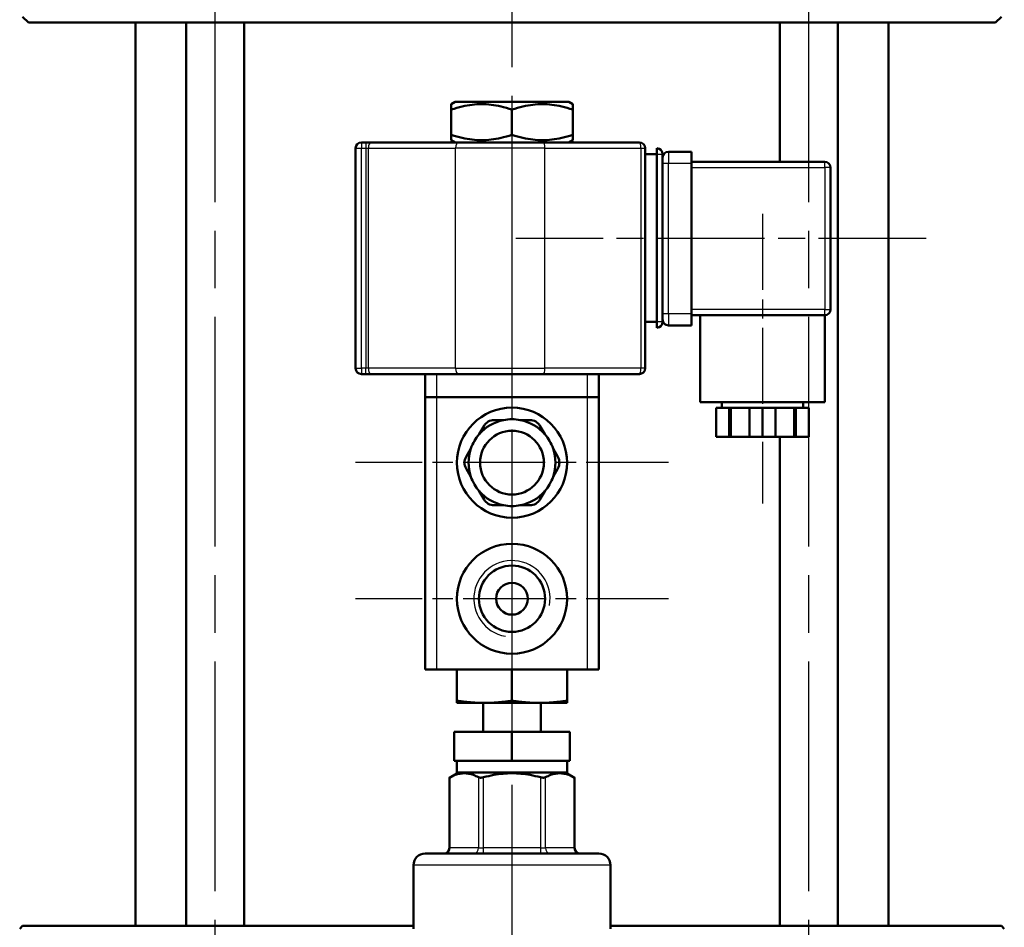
# Model space of a CAD drawing. Header units: millimetres. Extents: x 101 to 1236, y 356 to 1661.
# Tile 10 of 11: x 991 to 1161, y 1339 to 1496. Entities that reach past the tile are written whole.
import ezdxf

# ---------------------------------------------------------------- set-up
doc = ezdxf.new("R2010")
doc.units = ezdxf.units.MM
doc.header["$LTSCALE"] = 7
doc.linetypes.add('CHAIN', pattern=[0.3543, 0.2362, -0.0295, 0.0591, -0.0295])
for name, color, linetype, lineweight in [('Gewinde(DIN)', 3, 'Continuous', 25), ('Mittellinie(DIN)', 4, 'CHAIN', 25), ('Mittelpunktmarkierung(DIN)', 4, 'CHAIN', 25), ('Sichtbare Kanten(DIN)', 7, 'Continuous', 50), ('Sichtbare tangentiale Kanten(DIN)', 3, 'Continuous', 25)]:
    doc.layers.add(name, color=color, linetype=linetype, lineweight=lineweight)

msp = doc.modelspace()

# ---------------------------------------------------------------- linework, layer by layer
at = {"layer": 'Gewinde(DIN)'}
msp.add_arc((1075.82, 1395.97), 6.58, 350, 260, dxfattribs=at)
at = {"layer": 'Mittellinie(DIN)', "linetype": 'CHAIN', "ltscale": 23.990969}
for p, q in [((1024.56, 1285.97), (1024.56, 1548.97)), ((1127.09, 1285.97), (1127.09, 1548.97))]:
    msp.add_line(p, q, dxfattribs=at)
at = {"layer": 'Mittellinie(DIN)', "linetype": 'CHAIN', "ltscale": 7.937096}
msp.add_line((1119.07, 1462.42), (1119.07, 1412.42), dxfattribs=at)
at = {"layer": 'Mittellinie(DIN)', "linetype": 'CHAIN', "ltscale": 11.241001}
msp.add_line((1147.32, 1458.17), (1076.51, 1458.17), dxfattribs=at)
at = {"layer": 'Mittelpunktmarkierung(DIN)', "linetype": 'CHAIN', "ltscale": 23.990969}
msp.add_line((1075.82, 1661.32), (1075.82, 848.61), dxfattribs=at)
at = {"layer": 'Mittelpunktmarkierung(DIN)', "linetype": 'CHAIN', "ltscale": 8.572071}
for p, q in [((1075.82, 1446.47), (1075.82, 1392.47)), ((1075.82, 1422.97), (1075.82, 1368.97)), ((1102.82, 1419.47), (1048.82, 1419.47)), ((1102.82, 1395.97), (1048.82, 1395.97))]:
    msp.add_line(p, q, dxfattribs=at)
at = {"layer": 'Sichtbare Kanten(DIN)'}
for p, q in [((992.32, 1495.47), (991.32, 1496.47)), ((1159.32, 1495.47), (1160.32, 1496.47)), ((1159.32, 1495.47), (992.32, 1495.47)), ((1010.82, 1339.47), (1010.82, 1495.47)), ((1019.56, 1339.47), (1019.56, 1495.47)), ((1029.56, 1339.47), (1029.56, 1495.47)), ((1122.09, 1471.42), (1122.09, 1495.47)), ((1132.09, 1339.47), (1132.09, 1495.47)), ((1140.82, 1339.47), (1140.82, 1495.47)), ((1066, 1481.77), (1065.32, 1481.38)), ((1065.32, 1480.44), (1065.32, 1481.38)), ((1085.64, 1481.77), (1066, 1481.77)), ((1085.64, 1481.77), (1086.32, 1481.38)), ((1086.32, 1481.38), (1086.32, 1480.44)), ((1065.32, 1476.1), (1065.32, 1480.44)), ((1075.82, 1476.1), (1075.82, 1480.44)), ((1086.32, 1476.1), (1086.32, 1480.44)), ((1065.32, 1475.17), (1065.32, 1476.1)), ((1086.32, 1476.1), (1086.32, 1475.17)), ((1050.58, 1474.77), (1049.82, 1474.77)), ((1051.49, 1474.77), (1050.58, 1474.77)), ((1066.54, 1474.77), (1051.49, 1474.77)), ((1066, 1474.77), (1065.32, 1475.17)), ((1066.54, 1474.77), (1081.23, 1474.77)), ((1097.82, 1474.77), (1081.23, 1474.77)), ((1085.64, 1474.77), (1086.32, 1475.17)), ((1048.82, 1473.77), (1048.82, 1435.77)), ((1098.82, 1435.77), (1098.82, 1473.77)), ((1098.82, 1472.77), (1100.82, 1472.77)), ((1100.82, 1472.77), (1100.82, 1473.77)), ((1100.82, 1443.77), (1100.82, 1472.77)), ((1101.82, 1443.77), (1101.82, 1472.77)), ((1106.82, 1473.17), (1102.82, 1473.17)), ((1106.82, 1473.17), (1106.82, 1471.17)), ((1129.82, 1471.42), (1106.82, 1471.42)), ((1106.82, 1471.17), (1106.82, 1445.17)), ((1130.82, 1445.92), (1130.82, 1470.42)), ((1106.82, 1445.17), (1106.82, 1443.17)), ((1098.82, 1443.77), (1100.82, 1443.77)), ((1100.82, 1442.77), (1100.82, 1443.77)), ((1106.82, 1444.92), (1129.82, 1444.92)), ((1108.32, 1444.92), (1108.32, 1429.92)), ((1129.82, 1444.92), (1129.82, 1429.92)), ((1102.82, 1443.17), (1106.82, 1443.17)), ((1049.82, 1434.77), (1050.58, 1434.77)), ((1050.58, 1434.77), (1051.49, 1434.77)), ((1051.49, 1434.77), (1066.54, 1434.77)), ((1060.82, 1434.77), (1060.82, 1430.77)), ((1081.23, 1434.77), (1066.54, 1434.77)), ((1081.23, 1434.77), (1097.82, 1434.77)), ((1090.82, 1430.77), (1090.82, 1434.77)), ((1060.82, 1430.77), (1062.82, 1430.77)), ((1060.82, 1430.77), (1060.82, 1383.77)), ((1088.82, 1430.77), (1062.82, 1430.77)), ((1088.82, 1430.77), (1090.82, 1430.77)), ((1090.82, 1383.77), (1090.82, 1430.77)), ((1129.82, 1429.92), (1108.32, 1429.92)), ((1112.07, 1429.92), (1112.07, 1428.92)), ((1126.07, 1429.92), (1126.07, 1428.92)), ((1113.34, 1428.92), (1111.07, 1428.92)), ((1111.07, 1428.92), (1111.07, 1423.92)), ((1113.59, 1428.92), (1113.34, 1428.92)), ((1113.34, 1423.92), (1113.34, 1428.92)), ((1116.81, 1428.92), (1113.59, 1428.92)), ((1113.59, 1423.92), (1113.59, 1428.92)), ((1119.07, 1428.92), (1116.81, 1428.92)), ((1116.81, 1428.92), (1116.81, 1423.92)), ((1121.34, 1428.92), (1119.07, 1428.92)), ((1119.07, 1428.92), (1119.07, 1423.92)), ((1124.56, 1428.92), (1121.34, 1428.92)), ((1121.34, 1423.92), (1121.34, 1428.92)), ((1124.81, 1428.92), (1124.56, 1428.92)), ((1124.56, 1423.92), (1124.56, 1428.92)), ((1127.07, 1428.92), (1124.81, 1428.92)), ((1124.81, 1428.92), (1124.81, 1423.92)), ((1127.07, 1428.92), (1127.07, 1423.92)), ((1074.39, 1426.83), (1072.73, 1426.83)), ((1078.92, 1426.83), (1077.26, 1426.83)), ((1071, 1425.83), (1070.17, 1424.4)), ((1081.48, 1424.4), (1080.65, 1425.83)), ((1111.07, 1423.92), (1113.34, 1423.92)), ((1113.59, 1423.92), (1113.34, 1423.92)), ((1116.81, 1423.92), (1113.59, 1423.92)), ((1116.81, 1423.92), (1119.07, 1423.92)), ((1119.07, 1423.92), (1121.34, 1423.92)), ((1124.56, 1423.92), (1121.34, 1423.92)), ((1122.09, 1339.47), (1122.09, 1423.92)), ((1124.81, 1423.92), (1124.56, 1423.92)), ((1124.81, 1423.92), (1127.07, 1423.92)), ((1068.73, 1421.91), (1067.9, 1420.47)), ((1083.75, 1420.47), (1082.92, 1421.91)), ((1067.9, 1418.47), (1068.73, 1417.04)), ((1082.92, 1417.04), (1083.75, 1418.47)), ((1070.17, 1414.55), (1071, 1413.11)), ((1080.65, 1413.11), (1081.48, 1414.55)), ((1072.73, 1412.11), (1074.39, 1412.11)), ((1077.26, 1412.11), (1078.92, 1412.11)), ((1062.82, 1383.77), (1060.82, 1383.77)), ((1088.82, 1383.77), (1062.82, 1383.77)), ((1066.32, 1378.37), (1066.32, 1383.77)), ((1075.82, 1378.37), (1075.82, 1383.77)), ((1085.32, 1378.37), (1085.32, 1383.77)), ((1090.82, 1383.77), (1088.82, 1383.77)), ((1066.32, 1378.37), (1066.32, 1377.97)), ((1071.07, 1377.97), (1066.32, 1377.97)), ((1070.82, 1372.97), (1070.82, 1377.97)), ((1080.57, 1377.97), (1071.07, 1377.97)), ((1085.32, 1377.97), (1080.57, 1377.97)), ((1080.82, 1372.97), (1080.82, 1377.97)), ((1085.32, 1377.97), (1085.32, 1378.37)), ((1065.86, 1372.97), (1065.86, 1367.97)), ((1065.86, 1372.97), (1075.82, 1372.97)), ((1075.82, 1372.97), (1085.78, 1372.97)), ((1075.82, 1372.97), (1075.82, 1367.97)), ((1085.78, 1367.97), (1085.78, 1372.97)), ((1075.82, 1367.97), (1065.86, 1367.97)), ((1066.32, 1365.97), (1066.32, 1367.97)), ((1085.78, 1367.97), (1075.82, 1367.97)), ((1085.32, 1365.97), (1085.32, 1367.97)), ((1066.59, 1365.97), (1065.01, 1365.06)), ((1085.32, 1365.97), (1066.32, 1365.97)), ((1085.06, 1365.97), (1086.64, 1365.06)), ((1065.01, 1352.97), (1065.01, 1365.06)), ((1086.64, 1352.97), (1086.64, 1365.06)), ((1060.82, 1351.97), (1090.82, 1351.97)), ((1058.82, 1338.97), (1058.82, 1349.97)), ((1092.82, 1338.97), (1092.82, 1349.97)), ((991.32, 1339.47), (990.82, 1338.97)), ((991.32, 1339.47), (1058.82, 1339.47)), ((1092.82, 1339.47), (1160.32, 1339.47)), ((1160.32, 1339.47), (1160.82, 1338.97))]:
    msp.add_line(p, q, dxfattribs=at)
at = {"layer": 'Sichtbare Kanten(DIN)', "flags": 128}
for points in [[(1075.82, 1480.44), (1075.33, 1480.6), (1074.85, 1480.74), (1074.38, 1480.87), (1073.93, 1480.98), (1073.49, 1481.08), (1073.05, 1481.16), (1072.63, 1481.23), (1072.21, 1481.28), (1071.8, 1481.33), (1071.39, 1481.36), (1070.98, 1481.37), (1070.57, 1481.38), (1070.17, 1481.37), (1069.76, 1481.36), (1069.35, 1481.33), (1068.94, 1481.28), (1068.52, 1481.23), (1068.09, 1481.16), (1067.66, 1481.08), (1067.22, 1480.98), (1066.76, 1480.87), (1066.3, 1480.74), (1065.82, 1480.6), (1065.32, 1480.44)], [(1086.32, 1480.44), (1085.83, 1480.6), (1085.35, 1480.74), (1084.88, 1480.87), (1084.43, 1480.98), (1083.99, 1481.08), (1083.55, 1481.16), (1083.13, 1481.23), (1082.71, 1481.28), (1082.3, 1481.33), (1081.89, 1481.36), (1081.48, 1481.37), (1081.07, 1481.38), (1080.67, 1481.37), (1080.26, 1481.36), (1079.85, 1481.33), (1079.44, 1481.28), (1079.02, 1481.23), (1078.59, 1481.16), (1078.16, 1481.08), (1077.72, 1480.98), (1077.26, 1480.87), (1076.8, 1480.74), (1076.32, 1480.6), (1075.82, 1480.44)], [(1065.32, 1476.1), (1065.82, 1475.94), (1066.3, 1475.8), (1066.76, 1475.68), (1067.22, 1475.57), (1067.66, 1475.47), (1068.09, 1475.39), (1068.52, 1475.32), (1068.94, 1475.26), (1069.35, 1475.22), (1069.76, 1475.19), (1070.17, 1475.17), (1070.57, 1475.17), (1070.98, 1475.17), (1071.39, 1475.19), (1071.8, 1475.22), (1072.21, 1475.26), (1072.63, 1475.32), (1073.05, 1475.39), (1073.49, 1475.47), (1073.93, 1475.57), (1074.38, 1475.68), (1074.85, 1475.8), (1075.33, 1475.94), (1075.82, 1476.1)], [(1075.82, 1476.1), (1076.32, 1475.94), (1076.8, 1475.8), (1077.26, 1475.68), (1077.72, 1475.57), (1078.16, 1475.47), (1078.59, 1475.39), (1079.02, 1475.32), (1079.44, 1475.26), (1079.85, 1475.22), (1080.26, 1475.19), (1080.67, 1475.17), (1081.07, 1475.17), (1081.48, 1475.17), (1081.89, 1475.19), (1082.3, 1475.22), (1082.71, 1475.26), (1083.13, 1475.32), (1083.55, 1475.39), (1083.99, 1475.47), (1084.43, 1475.57), (1084.88, 1475.68), (1085.35, 1475.8), (1085.83, 1475.94), (1086.32, 1476.1)], [(1071.07, 1377.97), (1070.88, 1377.97), (1070.69, 1377.98), (1070.5, 1377.98), (1070.31, 1377.98), (1070.12, 1377.99), (1069.93, 1378), (1069.74, 1378.01), (1069.55, 1378.02), (1069.36, 1378.03), (1069.17, 1378.04), (1068.97, 1378.06), (1068.78, 1378.07), (1068.58, 1378.09), (1068.39, 1378.11), (1068.19, 1378.13), (1067.99, 1378.15), (1067.79, 1378.17), (1067.59, 1378.19), (1067.38, 1378.22), (1067.18, 1378.24), (1066.97, 1378.27), (1066.76, 1378.3), (1066.54, 1378.33), (1066.32, 1378.37)], [(1075.82, 1378.37), (1075.61, 1378.33), (1075.39, 1378.3), (1075.18, 1378.27), (1074.97, 1378.24), (1074.76, 1378.22), (1074.56, 1378.19), (1074.36, 1378.17), (1074.15, 1378.15), (1073.96, 1378.13), (1073.76, 1378.11), (1073.56, 1378.09), (1073.37, 1378.07), (1073.17, 1378.06), (1072.98, 1378.04), (1072.79, 1378.03), (1072.6, 1378.02), (1072.41, 1378.01), (1072.22, 1378), (1072.03, 1377.99), (1071.84, 1377.98), (1071.65, 1377.98), (1071.46, 1377.98), (1071.26, 1377.97), (1071.07, 1377.97)], [(1080.57, 1377.97), (1080.38, 1377.97), (1080.19, 1377.98), (1080, 1377.98), (1079.81, 1377.98), (1079.62, 1377.99), (1079.43, 1378), (1079.24, 1378.01), (1079.05, 1378.02), (1078.86, 1378.03), (1078.67, 1378.04), (1078.47, 1378.06), (1078.28, 1378.07), (1078.08, 1378.09), (1077.89, 1378.11), (1077.69, 1378.13), (1077.49, 1378.15), (1077.29, 1378.17), (1077.09, 1378.19), (1076.88, 1378.22), (1076.68, 1378.24), (1076.47, 1378.27), (1076.26, 1378.3), (1076.04, 1378.33), (1075.82, 1378.37)], [(1085.32, 1378.37), (1085.11, 1378.33), (1084.89, 1378.3), (1084.68, 1378.27), (1084.47, 1378.24), (1084.26, 1378.22), (1084.06, 1378.19), (1083.86, 1378.17), (1083.65, 1378.15), (1083.46, 1378.13), (1083.26, 1378.11), (1083.06, 1378.09), (1082.87, 1378.07), (1082.67, 1378.06), (1082.48, 1378.04), (1082.29, 1378.03), (1082.1, 1378.02), (1081.91, 1378.01), (1081.72, 1378), (1081.53, 1377.99), (1081.34, 1377.98), (1081.15, 1377.98), (1080.96, 1377.98), (1080.76, 1377.97), (1080.57, 1377.97)], [(1065.14, 1365.13), (1065.13, 1365.13), (1065.12, 1365.12), (1065.11, 1365.12), (1065.1, 1365.11), (1065.09, 1365.11), (1065.08, 1365.1), (1065.08, 1365.1), (1065.07, 1365.09), (1065.06, 1365.09), (1065.05, 1365.09), (1065.05, 1365.08), (1065.04, 1365.08), (1065.04, 1365.08), (1065.03, 1365.08), (1065.03, 1365.07), (1065.02, 1365.07), (1065.02, 1365.07), (1065.02, 1365.07), (1065.01, 1365.07), (1065.01, 1365.06), (1065.01, 1365.06), (1065.01, 1365.06), (1065.01, 1365.06), (1065.01, 1365.06)], [(1070.05, 1365.13), (1069.82, 1365.25), (1069.6, 1365.35), (1069.39, 1365.45), (1069.18, 1365.53), (1068.97, 1365.6), (1068.77, 1365.66), (1068.57, 1365.71), (1068.37, 1365.75), (1068.18, 1365.78), (1067.98, 1365.8), (1067.79, 1365.82), (1067.6, 1365.82), (1067.4, 1365.82), (1067.21, 1365.8), (1067.02, 1365.78), (1066.82, 1365.75), (1066.62, 1365.71), (1066.42, 1365.66), (1066.22, 1365.6), (1066.02, 1365.53), (1065.8, 1365.45), (1065.59, 1365.35), (1065.37, 1365.25), (1065.14, 1365.13)], [(1070.92, 1365.13), (1070.87, 1365.12), (1070.83, 1365.11), (1070.79, 1365.1), (1070.74, 1365.09), (1070.7, 1365.09), (1070.66, 1365.08), (1070.61, 1365.08), (1070.57, 1365.07), (1070.53, 1365.07), (1070.49, 1365.06), (1070.45, 1365.06), (1070.42, 1365.06), (1070.38, 1365.06), (1070.34, 1365.06), (1070.31, 1365.07), (1070.27, 1365.07), (1070.24, 1365.08), (1070.21, 1365.08), (1070.18, 1365.09), (1070.15, 1365.09), (1070.12, 1365.1), (1070.1, 1365.11), (1070.07, 1365.12), (1070.05, 1365.13)], [(1080.73, 1365.13), (1080.28, 1365.25), (1079.84, 1365.35), (1079.41, 1365.45), (1078.98, 1365.53), (1078.57, 1365.6), (1078.17, 1365.66), (1077.77, 1365.71), (1077.37, 1365.75), (1076.98, 1365.78), (1076.59, 1365.8), (1076.21, 1365.82), (1075.82, 1365.82), (1075.44, 1365.82), (1075.05, 1365.8), (1074.66, 1365.78), (1074.27, 1365.75), (1073.88, 1365.71), (1073.48, 1365.66), (1073.07, 1365.6), (1072.66, 1365.53), (1072.24, 1365.45), (1071.81, 1365.35), (1071.37, 1365.25), (1070.92, 1365.13)], [(1081.6, 1365.13), (1081.57, 1365.12), (1081.55, 1365.11), (1081.52, 1365.1), (1081.5, 1365.09), (1081.47, 1365.09), (1081.44, 1365.08), (1081.41, 1365.08), (1081.37, 1365.07), (1081.34, 1365.07), (1081.3, 1365.06), (1081.27, 1365.06), (1081.23, 1365.06), (1081.19, 1365.06), (1081.15, 1365.06), (1081.11, 1365.07), (1081.07, 1365.07), (1081.03, 1365.08), (1080.99, 1365.08), (1080.95, 1365.09), (1080.9, 1365.09), (1080.86, 1365.1), (1080.82, 1365.11), (1080.77, 1365.12), (1080.73, 1365.13)], [(1086.5, 1365.13), (1086.28, 1365.25), (1086.06, 1365.35), (1085.84, 1365.45), (1085.63, 1365.53), (1085.42, 1365.6), (1085.22, 1365.66), (1085.02, 1365.71), (1084.82, 1365.75), (1084.63, 1365.78), (1084.44, 1365.8), (1084.24, 1365.82), (1084.05, 1365.82), (1083.86, 1365.82), (1083.66, 1365.8), (1083.47, 1365.78), (1083.28, 1365.75), (1083.08, 1365.71), (1082.88, 1365.66), (1082.68, 1365.6), (1082.47, 1365.53), (1082.26, 1365.45), (1082.04, 1365.35), (1081.82, 1365.25), (1081.6, 1365.13)], [(1086.64, 1365.06), (1086.64, 1365.06), (1086.64, 1365.06), (1086.64, 1365.06), (1086.63, 1365.06), (1086.63, 1365.07), (1086.63, 1365.07), (1086.63, 1365.07), (1086.62, 1365.07), (1086.62, 1365.07), (1086.61, 1365.08), (1086.61, 1365.08), (1086.6, 1365.08), (1086.6, 1365.08), (1086.59, 1365.09), (1086.58, 1365.09), (1086.58, 1365.09), (1086.57, 1365.1), (1086.56, 1365.1), (1086.55, 1365.11), (1086.54, 1365.11), (1086.53, 1365.12), (1086.52, 1365.12), (1086.51, 1365.13), (1086.5, 1365.13)]]:
    msp.add_lwpolyline(points, dxfattribs=at)
at = {"layer": 'Sichtbare Kanten(DIN)'}
for centre, radius in [((1075.82, 1419.47), 9.5), ((1075.82, 1419.47), 5.5), ((1075.82, 1395.97), 9.5), ((1075.82, 1395.97), 5.72), ((1075.82, 1395.97), 2.75)]:
    msp.add_circle(centre, radius, dxfattribs=at)
for centre, radius, start, end in [((1049.82, 1473.77), 1, 90, 180), ((1097.82, 1473.77), 1, 0, 90), ((1100.82, 1472.77), 1, 0, 90), ((1102.82, 1472.17), 1, 90, 180), ((1129.82, 1470.42), 1, 0, 90), ((1129.82, 1445.92), 1, 270, 0), ((1100.82, 1443.77), 1, 270, 0), ((1102.82, 1444.17), 1, 180, 270), ((1049.82, 1435.77), 1, 180, 270), ((1097.82, 1435.77), 1, 270, 0), ((1075.82, 1419.47), 7.5, 101.0395, 138.9605), ((1072.73, 1424.83), 2, 90, 150), ((1075.82, 1419.47), 7.5, 78.9605, 101.0395), ((1075.82, 1419.47), 7.5, 41.0395, 78.9605), ((1078.92, 1424.83), 2, 30, 90), ((1075.82, 1419.47), 7.5, 138.9605, 161.0395), ((1075.82, 1419.47), 7.5, 18.9605, 41.0395), ((1075.82, 1419.47), 7.5, 161.0395, 198.9605), ((1075.82, 1419.47), 7.5, 341.0395, 18.9605), ((1069.63, 1419.47), 2, 150, 210), ((1082.01, 1419.47), 2, 330, 30), ((1075.82, 1419.47), 7.5, 198.9605, 221.0395), ((1075.82, 1419.47), 7.5, 318.9605, 341.0395), ((1075.82, 1419.47), 7.5, 221.0395, 258.9605), ((1075.82, 1419.47), 7.5, 281.0395, 318.9605), ((1072.73, 1414.11), 2, 210, 270), ((1078.92, 1414.11), 2, 270, 330), ((1075.82, 1419.47), 7.5, 258.9605, 281.0395), ((1060.82, 1349.97), 2, 90, 180), ((1064.01, 1352.97), 1, 270, 0), ((1087.64, 1352.97), 1, 180, 270), ((1090.82, 1349.97), 2, 0, 90)]:
    msp.add_arc(centre, radius, start, end, dxfattribs=at)
at = {"layer": 'Sichtbare tangentiale Kanten(DIN)'}
for p, q in [((1049.82, 1474.77), (1049.82, 1473.77)), ((1050.58, 1474.77), (1050.58, 1473.77)), ((1048.82, 1473.77), (1049.82, 1473.77)), ((1049.82, 1435.77), (1049.82, 1473.77)), ((1049.82, 1473.77), (1050.58, 1473.77)), ((1050.58, 1473.77), (1051.04, 1473.77)), ((1050.58, 1473.77), (1050.58, 1435.77)), ((1051.04, 1435.77), (1051.04, 1473.77)), ((1051.04, 1473.77), (1066.09, 1473.77)), ((1081.49, 1473.77), (1066.09, 1473.77)), ((1066.09, 1435.77), (1066.09, 1473.77)), ((1081.49, 1473.77), (1098.09, 1473.77)), ((1081.49, 1435.77), (1081.49, 1473.77)), ((1098.09, 1473.77), (1098.82, 1473.77)), ((1098.09, 1473.77), (1098.09, 1435.77)), ((1100.82, 1472.77), (1101.82, 1472.77)), ((1102.82, 1473.17), (1102.82, 1471.17)), ((1101.82, 1471.17), (1102.82, 1471.17)), ((1102.82, 1471.17), (1106.82, 1471.17)), ((1102.82, 1445.17), (1102.82, 1471.17)), ((1129.82, 1470.42), (1129.82, 1471.42)), ((1106.82, 1470.42), (1129.82, 1470.42)), ((1130.82, 1470.42), (1129.82, 1470.42)), ((1129.82, 1470.42), (1129.82, 1445.92)), ((1102.82, 1445.17), (1101.82, 1445.17)), ((1102.82, 1445.17), (1102.82, 1443.17)), ((1106.82, 1445.17), (1102.82, 1445.17)), ((1129.82, 1445.92), (1106.82, 1445.92)), ((1129.82, 1444.92), (1129.82, 1445.92)), ((1129.82, 1445.92), (1130.82, 1445.92)), ((1101.82, 1443.77), (1100.82, 1443.77)), ((1048.82, 1435.77), (1049.82, 1435.77)), ((1049.82, 1435.77), (1049.82, 1434.77)), ((1050.58, 1435.77), (1049.82, 1435.77)), ((1050.58, 1434.77), (1050.58, 1435.77)), ((1051.04, 1435.77), (1050.58, 1435.77)), ((1066.09, 1435.77), (1051.04, 1435.77)), ((1066.09, 1435.77), (1081.49, 1435.77)), ((1098.09, 1435.77), (1081.49, 1435.77)), ((1098.82, 1435.77), (1098.09, 1435.77)), ((1062.82, 1430.77), (1062.82, 1434.77)), ((1088.82, 1434.77), (1088.82, 1430.77)), ((1062.82, 1383.77), (1062.82, 1430.77)), ((1088.82, 1430.77), (1088.82, 1383.77)), ((1065.14, 1352.97), (1065.14, 1365.13)), ((1070.05, 1365.13), (1070.05, 1352.97)), ((1070.92, 1352.97), (1070.92, 1365.13)), ((1080.73, 1365.13), (1080.73, 1352.97)), ((1081.6, 1352.97), (1081.6, 1365.13)), ((1086.5, 1365.13), (1086.5, 1352.97)), ((1065.01, 1352.97), (1065.14, 1352.97)), ((1070.05, 1352.97), (1065.14, 1352.97)), ((1070.05, 1352.97), (1070.92, 1352.97)), ((1070.92, 1351.97), (1070.92, 1352.97)), ((1080.73, 1352.97), (1070.92, 1352.97)), ((1080.73, 1352.97), (1080.73, 1351.97)), ((1080.73, 1352.97), (1081.6, 1352.97)), ((1086.5, 1352.97), (1081.6, 1352.97)), ((1086.5, 1352.97), (1086.64, 1352.97)), ((1092.82, 1349.97), (1058.82, 1349.97))]:
    msp.add_line(p, q, dxfattribs=at)
for centre, major_axis, ratio, start_param, end_param in [((1051.49, 1473.77), (0, 1), 0.452734, 0, 1.570796), ((1066.54, 1473.77), (0, 1), 0.452734, 0, 1.570796), ((1081.23, 1473.77), (0, 1), 0.263766, 4.712389, 6.283185), ((1097.82, 1473.77), (0, 1), 0.263766, 4.712389, 6.283185), ((1051.49, 1435.77), (0, -1), 0.452734, 4.712389, 6.283185), ((1066.54, 1435.77), (0, -1), 0.452734, 4.712389, 6.283185), ((1081.23, 1435.77), (0, -1), 0.263766, 0, 1.570796), ((1097.82, 1435.77), (0, -1), 0.263766, 0, 1.570796), ((1064.28, 1352.97), (0, -1), 0.866025, 0, 1.570796), ((1069.18, 1352.97), (0, -1), 0.866025, 0, 1.570796), ((1082.46, 1352.97), (0, -1), 0.866025, 4.712389, 6.283185), ((1087.37, 1352.97), (0, -1), 0.866025, 4.712389, 6.283185)]:
    msp.add_ellipse(centre, major_axis=major_axis, ratio=ratio, start_param=start_param, end_param=end_param, dxfattribs=at)

doc.saveas('drawing.dxf')
